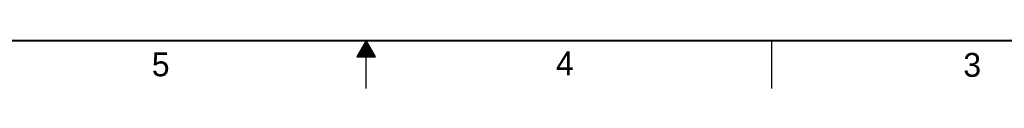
# Model space of a CAD drawing. Header units: inches. Extents: x 0 to 34, y 0 to 22.
# Tile 2 of 10: x 13.4 to 23.7, y 0 to 0.5. Entities that reach past the tile are written whole.
import ezdxf

# ---------------------------------------------------------------- set-up
doc = ezdxf.new("R2010")
doc.units = ezdxf.units.IN
doc.header["$LTSCALE"] = 1.87
doc.header["$MEASUREMENT"] = 0
doc.layers.get('0').update_dxf_attribs({"linetype": 'CONTINUOUS'})
doc.styles.add('TEXTSTYLE_2', font='txt')

msp = doc.modelspace()

# ---------------------------------------------------------------- linework, layer by layer
at = {"color": 2, "linetype": 'CONTINUOUS'}
for p, q in [((17, 0.5), (16.902, 0.3303)), ((16.9538, 0.42), (17.0462, 0.42)), ((16.9596, 0.43), (17.0404, 0.43)), ((16.9654, 0.44), (17.0347, 0.44)), ((16.9712, 0.45), (17.0289, 0.45)), ((16.9769, 0.46), (17.0231, 0.46)), ((16.9827, 0.47), (17.0173, 0.47)), ((16.9885, 0.48), (17.0116, 0.48)), ((16.9942, 0.49), (17.0058, 0.49)), ((17.098, 0.3303), (17, 0.5)), ((17, 0), (17, 0.5)), ((21.25, 0), (21.25, 0.5)), ((16.902, 0.3303), (17.098, 0.3303)), ((16.9076, 0.34), (17.0924, 0.34)), ((16.9134, 0.35), (17.0866, 0.35)), ((16.9192, 0.36), (17.0808, 0.36)), ((16.925, 0.37), (17.0751, 0.37)), ((16.9307, 0.38), (17.0693, 0.38)), ((16.9365, 0.39), (17.0635, 0.39)), ((16.9423, 0.4), (17.0578, 0.4)), ((16.9481, 0.41), (17.052, 0.41))]:
    msp.add_line(p, q, dxfattribs=at)
at = {"color": 7, "linetype": 'CONTINUOUS', "const_width": 0.02}
msp.add_lwpolyline([(0.5, 0.5), (33.5, 0.5)], dxfattribs=at)

# ---------------------------------------------------------------- texts
at = {"color": 2, "linetype": 'CONTINUOUS', "char_height": 0.25, "width": 0.25, "attachment_point": 1, "line_spacing_factor": 0.9, "style": 'TEXTSTYLE_2'}
for s, insert in [('5', (14.754, 0.3762)), ('4', (18.9884, 0.3869)), ('3', (23.2555, 0.371))]:
    msp.add_mtext(s, dxfattribs=dict(at, insert=insert))

doc.saveas('drawing.dxf')
